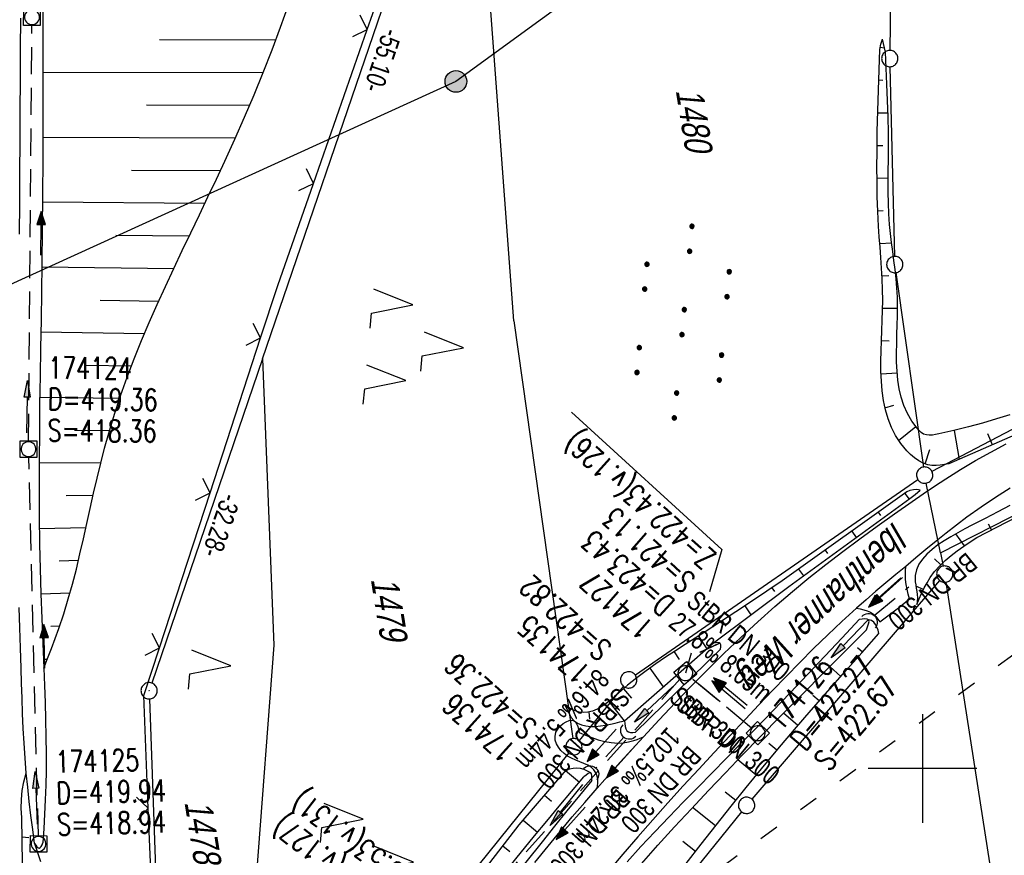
# Model space of a CAD drawing. Extents: x 508367 to 508796, y 450874 to 451832.
# Tile 29 of 37: x 508517 to 508608, y 451592 to 451669. Entities that reach past the tile are written whole.
import ezdxf

# ---------------------------------------------------------------- set-up
doc = ezdxf.new("R2010")
doc.units = 0
doc.header["$LTSCALE"] = 10
doc.header["$MEASUREMENT"] = 0
for name, pattern in [('ACAD_ISO03W100', [30, 12, -18]), ('AUSGEZOGEN', [0]), ('LT00', [0]), ('LT12', [0.4, 0.3, -0.1]), ('STRICHLINIE2', [0.375, 0.25, -0.125])]:
    doc.linetypes.add(name, pattern=pattern)
doc.layers.get('0').update_dxf_attribs({"linetype": 'LT00'})
for name, color, linetype in [('--EK_FBR', 250, 'LT00'), ('--EK_Halt-Pfeil', 4, 'LT00'), ('--EK_Haltung', 7, 'STRICHLINIE2'), ('--EK_Haltung-Text', 140, 'LT00'), ('--EK_Schacht-Text', 5, 'LT00'), ('--EL_DFK_AB_L', 21, 'LT00'), ('--EL_DFK_AB_P', 7, 'LT00'), ('--EL_Halt-Pfeil', 4, 'LT00'), ('--EL_Haltung', 182, 'STRICHLINIE2'), ('--EL_Haltung-Text', 182, 'LT00'), ('ABSTAND', 8, 'LT00'), ('DFK_AB_L', 21, 'LT00'), ('DFK_AB_P', 7, 'LT00'), ('DFK_BES-NAME', 255, 'LT00'), ('DFK_FLUR_NR', 250, 'LT00'), ('DFK_GZPKT', 250, 'LT00'), ('DFK_KATASTER', 250, 'LT00'), ('DFK_NUTZUNG', 250, 'LT00'), ('DL', 182, 'LT12'), ('DL_PFEIL', 201, 'LT00'), ('DL_TEXT', 182, 'LT00'), ('PFEIL', 140, 'AUSGEZOGEN'), ('STROM_FREILTG', 80, 'STROMFREILEITUNG'), ('STROM_TEXT', 80, 'Continuous'), ('V121_AFBR_BAB', 250, 'LT00'), ('V121_BOESCH', 250, 'LT00'), ('V121_BOSCHUNG', 250, 'LT00'), ('V121_EINFAHRT', 250, 'LT00'), ('V121_GRABEN', 250, 'LT00'), ('V121_KA_MULD', 182, 'LT00'), ('V121_RASTER', 250, 'LT00'), ('V121_UK_DURCH', 182, 'LT00'), ('V121_ZAUN', 40, 'LT00'), ('WASSERLTG', 130, 'ACAD_ISO03W100')]:
    doc.layers.add(name, color=color, linetype=linetype)
doc.styles.add('Haltungsbeschriftung', font='ARIAL.TTF', dxfattribs={"width": 0.75})
doc.styles.add('schachtbeschriftung', font='romans.shx', dxfattribs={"width": 0.75, "height": 2})
doc.styles.get("Standard").update_dxf_attribs({"font": 'ARIAL.TTF'})
doc.styles.add('Strom', font='txt-alt.shx')
doc.linetypes.add('STROMFREILEITUNG', pattern='A,12.7,-5.5,["xx",Strom,S=2.5,R=0,X=-2.6,Y=-0.85],-4.35', length=22.55)

# ---------------------------------------------------------------- blocks, each defined once
blk = doc.blocks.new('SYMB7010')
at = {"color": 0, "linetype": 'ByBlock'}
for points in [[(-0.031408, 0.499213), (-0.093728, 0.49134), (-0.15457, 0.475719), (-0.212975, 0.452595), (-0.268021, 0.422333), (-0.31884, 0.385411), (-0.36463, 0.342411), (-0.40467, 0.29401), (-0.438329, 0.240973), (-0.465074, 0.184136), (-0.484486, 0.124395), (-0.496256, 0.062692), (-0.5002, 0)], [(-0.5002, 0), (-0.496256, -0.062692), (-0.484486, -0.124395), (-0.465075, -0.184136), (-0.438329, -0.240973), (-0.404671, -0.29401), (-0.36463, -0.342411), (-0.31884, -0.385411), (-0.268021, -0.422333), (-0.212975, -0.452595), (-0.154571, -0.475719), (-0.093728, -0.49134), (-0.031408, -0.499213), (0.031408, -0.499213)], [(0.5002, 0), (0.496256, 0.062692), (0.484485, 0.124395), (0.465074, 0.184136), (0.438329, 0.240973), (0.40467, 0.29401), (0.36463, 0.342411), (0.31884, 0.385411), (0.268021, 0.422333), (0.212975, 0.452595), (0.15457, 0.475719), (0.093728, 0.49134), (0.031408, 0.499213), (-0.031408, 0.499213)], [(0.031408, -0.499213), (0.093728, -0.491341), (0.15457, -0.475719), (0.212975, -0.452595), (0.268021, -0.422333), (0.31884, -0.385411), (0.36463, -0.342411), (0.404671, -0.294011), (0.438329, -0.240974), (0.465075, -0.184136), (0.484486, -0.124395), (0.496256, -0.062692), (0.500201, 0)]]:
    blk.add_lwpolyline(points, dxfattribs=at)
blk = doc.blocks.new('SYMB7222')
at = {"color": 0, "linetype": 'ByBlock'}
blk.add_line((0, 0.185), (-0.11, -0.185), dxfattribs=at)
blk.add_lwpolyline([(0.25, -0.185), (0.11, -0.185), (0, 0.185)], dxfattribs=at)
blk = doc.blocks.new('SYMB7221')
at = {"color": 0, "linetype": 'ByBlock'}
for p, q in [((0, 0.435), (-0.11, 0.065)), ((0.11, 0.065), (0, 0.435)), ((0.25, 0.065), (0.11, 0.065)), ((-0.35, -0.065), (-0.46, -0.435)), ((0.35, -0.065), (0.24, -0.435))]:
    blk.add_line(p, q, dxfattribs=at)
for points in [[(-0.1, -0.435), (-0.24, -0.435), (-0.35, -0.065)], [(0.6, -0.435), (0.46, -0.435), (0.35, -0.065)]]:
    blk.add_lwpolyline(points, dxfattribs=at)
blk = doc.blocks.new('SYMB7110')
at = {"color": 0, "linetype": 'ByBlock'}
for p, q in [((-0.515, 0.392919), (-0.515, 0.367081)), ((-0.51, 0.362895), (-0.51, 0.397105)), ((-0.505, 0.399164), (-0.505, 0.360836)), ((-0.5, 0.360204), (-0.5, 0.399796)), ((-0.495, 0.399164), (-0.495, 0.360836)), ((-0.49, 0.362895), (-0.49, 0.397105)), ((-0.485, 0.392919), (-0.485, 0.367081)), ((-0.48, 0.379874), (-0.48, 0.380145)), ((-0.285, 0.392919), (-0.285, 0.367081)), ((-0.28, 0.362895), (-0.28, 0.397105)), ((-0.275, 0.399164), (-0.275, 0.360836)), ((-0.27, 0.360204), (-0.27, 0.399796)), ((-0.265, 0.399164), (-0.265, 0.360836)), ((-0.26, 0.362895), (-0.26, 0.397105)), ((-0.255, 0.392919), (-0.255, 0.367081)), ((-0.25, 0.379874), (-0.25, 0.380146)), ((0.255, 0.392919), (0.255, 0.367081)), ((0.26, 0.362895), (0.26, 0.397105)), ((0.265, 0.399164), (0.265, 0.360836)), ((0.27, 0.360204), (0.27, 0.399796)), ((0.275, 0.399164), (0.275, 0.360836)), ((0.28, 0.362895), (0.28, 0.397105)), ((0.285, 0.392919), (0.285, 0.367081)), ((0.29, 0.379874), (0.29, 0.380145)), ((0.485, 0.392919), (0.485, 0.367081)), ((0.49, 0.362895), (0.49, 0.397105)), ((0.495, 0.399164), (0.495, 0.360836)), ((0.5, 0.360204), (0.5, 0.399796)), ((0.505, 0.399164), (0.505, 0.360836)), ((0.51, 0.362895), (0.51, 0.397105)), ((0.515, 0.392919), (0.515, 0.367081)), ((0.52, 0.379874), (0.52, 0.380146)), ((-0.9, 0.012919), (-0.9, -0.012919)), ((-0.895, -0.017106), (-0.895, 0.017105)), ((-0.89, 0.019164), (-0.89, -0.019164)), ((-0.885, -0.019797), (-0.885, 0.019796)), ((-0.88, 0.019164), (-0.88, -0.019164)), ((-0.875, -0.017106), (-0.875, 0.017105)), ((-0.87, 0.012919), (-0.87, -0.012919)), ((-0.865, -0.000126), (-0.865, 0.000145)), ((-0.67, 0.012919), (-0.67, -0.012919)), ((-0.665, -0.017106), (-0.665, 0.017105)), ((-0.66, 0.019164), (-0.66, -0.019164)), ((-0.655, -0.019797), (-0.655, 0.019796)), ((-0.65, 0.019164), (-0.65, -0.019164)), ((-0.645, -0.017106), (-0.645, 0.017105)), ((-0.64, 0.012919), (-0.64, -0.012919)), ((-0.635, -0.000126), (-0.635, 0.000145)), ((-0.13, 0.012919), (-0.13, -0.012919)), ((-0.125, -0.017105), (-0.125, 0.017105)), ((-0.12, 0.019164), (-0.12, -0.019164)), ((-0.115, -0.019796), (-0.115, 0.019796)), ((-0.11, 0.019164), (-0.11, -0.019164)), ((-0.105, -0.017105), (-0.105, 0.017105)), ((-0.1, 0.012919), (-0.1, -0.012919)), ((-0.095, -0.000126), (-0.095, 0.000146)), ((0.1, 0.012919), (0.1, -0.012919)), ((0.105, -0.017105), (0.105, 0.017105)), ((0.11, 0.019164), (0.11, -0.019164)), ((0.115, -0.019796), (0.115, 0.019796)), ((0.12, 0.019164), (0.12, -0.019164)), ((0.125, -0.017105), (0.125, 0.017105)), ((0.13, 0.012919), (0.13, -0.012919)), ((0.135, -0.000126), (0.135, 0.000146)), ((0.64, 0.012919), (0.64, -0.012919)), ((0.645, -0.017105), (0.645, 0.017105)), ((0.65, 0.019164), (0.65, -0.019164)), ((0.655, -0.019796), (0.655, 0.019796)), ((0.66, 0.019164), (0.66, -0.019164)), ((0.665, -0.017105), (0.665, 0.017105)), ((0.67, 0.012919), (0.67, -0.012919)), ((0.675, -0.000126), (0.675, 0.000146)), ((0.87, 0.012919), (0.87, -0.012919)), ((0.875, -0.017105), (0.875, 0.017105)), ((0.88, 0.019164), (0.88, -0.019164)), ((0.885, -0.019796), (0.885, 0.019796)), ((0.89, 0.019164), (0.89, -0.019164)), ((0.895, -0.017105), (0.895, 0.017105)), ((0.9, 0.012919), (0.9, -0.012919)), ((0.905, -0.000126), (0.905, 0.000146)), ((-0.505, -0.360836), (-0.505, -0.399164)), ((-0.5, -0.399796), (-0.5, -0.360204)), ((-0.495, -0.360836), (-0.495, -0.399164)), ((-0.275, -0.360836), (-0.275, -0.399164)), ((-0.27, -0.399796), (-0.27, -0.360204)), ((-0.265, -0.360836), (-0.265, -0.399164)), ((0.265, -0.360836), (0.265, -0.399164)), ((0.27, -0.399796), (0.27, -0.360204)), ((0.275, -0.360836), (0.275, -0.399164)), ((0.495, -0.360836), (0.495, -0.399164)), ((0.5, -0.399796), (0.5, -0.360204)), ((0.505, -0.360836), (0.505, -0.399164)), ((-0.515, -0.367081), (-0.515, -0.392919)), ((-0.51, -0.397105), (-0.51, -0.362895)), ((-0.49, -0.397106), (-0.49, -0.362895)), ((-0.485, -0.367081), (-0.485, -0.392919)), ((-0.48, -0.380126), (-0.48, -0.379855)), ((-0.285, -0.367081), (-0.285, -0.392919)), ((-0.28, -0.397105), (-0.28, -0.362895)), ((-0.26, -0.397105), (-0.26, -0.362895)), ((-0.255, -0.367081), (-0.255, -0.392919)), ((-0.25, -0.380126), (-0.25, -0.379855)), ((0.255, -0.367081), (0.255, -0.392919)), ((0.26, -0.397105), (0.26, -0.362895)), ((0.28, -0.397105), (0.28, -0.362895)), ((0.285, -0.367081), (0.285, -0.392919)), ((0.29, -0.380126), (0.29, -0.379855)), ((0.485, -0.367081), (0.485, -0.392919)), ((0.49, -0.397105), (0.49, -0.362895)), ((0.51, -0.397105), (0.51, -0.362895)), ((0.515, -0.367081), (0.515, -0.392919)), ((0.52, -0.380126), (0.52, -0.379855))]:
    blk.add_line(p, q, dxfattribs=at)
for points in [[(-0.48, 0.38), (-0.481981, 0.388678), (-0.48753, 0.395637), (-0.49555, 0.399499), (-0.50445, 0.399499), (-0.51247, 0.395637), (-0.518019, 0.388678), (-0.52, 0.38), (-0.518019, 0.371322), (-0.51247, 0.364363), (-0.50445, 0.360501), (-0.49555, 0.360501), (-0.48753, 0.364363), (-0.481981, 0.371322), (-0.48, 0.38)], [(-0.25, 0.38), (-0.251981, 0.388678), (-0.25753, 0.395637), (-0.26555, 0.399499), (-0.27445, 0.399499), (-0.28247, 0.395637), (-0.288019, 0.388678), (-0.29, 0.38), (-0.288019, 0.371322), (-0.28247, 0.364363), (-0.27445, 0.360501), (-0.26555, 0.360501), (-0.25753, 0.364363), (-0.251981, 0.371322), (-0.25, 0.38)], [(0.29, 0.38), (0.288019, 0.388678), (0.28247, 0.395637), (0.27445, 0.399499), (0.26555, 0.399499), (0.25753, 0.395637), (0.251981, 0.388678), (0.25, 0.38), (0.251981, 0.371322), (0.25753, 0.364363), (0.26555, 0.360501), (0.27445, 0.360501), (0.28247, 0.364363), (0.288019, 0.371322), (0.29, 0.38)], [(0.52, 0.38), (0.518019, 0.388678), (0.51247, 0.395637), (0.50445, 0.399499), (0.495549, 0.399499), (0.48753, 0.395637), (0.481981, 0.388678), (0.48, 0.38), (0.481981, 0.371322), (0.48753, 0.364363), (0.495549, 0.360501), (0.50445, 0.360501), (0.51247, 0.364363), (0.518019, 0.371322), (0.52, 0.38)], [(-0.865, 0), (-0.866981, 0.008678), (-0.87253, 0.015637), (-0.88055, 0.019498), (-0.88945, 0.019498), (-0.89747, 0.015637), (-0.903019, 0.008678), (-0.905, 0)], [(-0.905, 0), (-0.903019, -0.008678), (-0.89747, -0.015637), (-0.88945, -0.019499), (-0.88055, -0.019499), (-0.87253, -0.015637), (-0.866981, -0.008678), (-0.865, 0)], [(-0.635, 0), (-0.636981, 0.008678), (-0.64253, 0.015637), (-0.65055, 0.019498), (-0.65945, 0.019498), (-0.66747, 0.015637), (-0.673019, 0.008678), (-0.675, 0)], [(-0.675, 0), (-0.673019, -0.008678), (-0.66747, -0.015637), (-0.65945, -0.019499), (-0.65055, -0.019499), (-0.64253, -0.015637), (-0.636981, -0.008678), (-0.635, 0)], [(-0.095, 0), (-0.096981, 0.008678), (-0.10253, 0.015637), (-0.11055, 0.019499), (-0.11945, 0.019499), (-0.12747, 0.015637), (-0.133019, 0.008678), (-0.135, 0)], [(-0.135, 0), (-0.133019, -0.008678), (-0.12747, -0.015637), (-0.11945, -0.019499), (-0.11055, -0.019499), (-0.10253, -0.015637), (-0.096981, -0.008678), (-0.095, 0)], [(0.135, 0), (0.133019, 0.008678), (0.12747, 0.015637), (0.11945, 0.019499), (0.11055, 0.019499), (0.10253, 0.015637), (0.096981, 0.008678), (0.095, 0)], [(0.095, 0), (0.096981, -0.008678), (0.10253, -0.015637), (0.11055, -0.019499), (0.11945, -0.019499), (0.12747, -0.015637), (0.133019, -0.008678), (0.135, 0)], [(0.675, 0), (0.673019, 0.008678), (0.66747, 0.015637), (0.65945, 0.019499), (0.65055, 0.019499), (0.64253, 0.015637), (0.636981, 0.008678), (0.635, 0)], [(0.635, 0), (0.636981, -0.008678), (0.64253, -0.015637), (0.65055, -0.019499), (0.65945, -0.019499), (0.66747, -0.015637), (0.673019, -0.008678), (0.675, 0)], [(0.905, 0), (0.903019, 0.008678), (0.89747, 0.015637), (0.88945, 0.019499), (0.88055, 0.019499), (0.87253, 0.015637), (0.866981, 0.008678), (0.865, 0)], [(0.865, 0), (0.866981, -0.008678), (0.87253, -0.015637), (0.88055, -0.019499), (0.88945, -0.019499), (0.89747, -0.015637), (0.903019, -0.008678), (0.905, 0)], [(-0.48, -0.38), (-0.481981, -0.371322), (-0.48753, -0.364363), (-0.49555, -0.360501), (-0.50445, -0.360501), (-0.51247, -0.364363), (-0.518019, -0.371322), (-0.52, -0.38), (-0.518019, -0.388678), (-0.51247, -0.395637), (-0.50445, -0.399499), (-0.49555, -0.399499), (-0.48753, -0.395637), (-0.481981, -0.388678), (-0.48, -0.38)], [(-0.25, -0.38), (-0.251981, -0.371322), (-0.25753, -0.364363), (-0.26555, -0.360501), (-0.27445, -0.360501), (-0.28247, -0.364363), (-0.288019, -0.371322), (-0.29, -0.38), (-0.288019, -0.388678), (-0.28247, -0.395637), (-0.27445, -0.399499), (-0.26555, -0.399499), (-0.25753, -0.395637), (-0.251981, -0.388678), (-0.25, -0.38)], [(0.29, -0.38), (0.288019, -0.371322), (0.28247, -0.364363), (0.27445, -0.360501), (0.26555, -0.360501), (0.25753, -0.364363), (0.251981, -0.371322), (0.25, -0.38), (0.251981, -0.388678), (0.25753, -0.395637), (0.26555, -0.399499), (0.27445, -0.399499), (0.28247, -0.395637), (0.288019, -0.388678), (0.29, -0.38)], [(0.52, -0.38), (0.518019, -0.371322), (0.51247, -0.364363), (0.50445, -0.360501), (0.495549, -0.360501), (0.48753, -0.364363), (0.481981, -0.371322), (0.48, -0.38), (0.481981, -0.388678), (0.48753, -0.395637), (0.495549, -0.399499), (0.50445, -0.399499), (0.51247, -0.395637), (0.518019, -0.388678), (0.52, -0.38)]]:
    blk.add_lwpolyline(points, dxfattribs=at)
blk = doc.blocks.new('SYMB0003')
at = {"color": 0, "linetype": 'ByBlock'}
for p, q in [((-0.015712, 0), (0.010166, 0.012015)), ((0, -0.021257), (-0.015712, 0)), ((0.010166, 0.012015), (0, -0.021257))]:
    blk.add_line(p, q, dxfattribs=at)
for points in [[(-0.031395, 0.499013), (-0.093691, 0.491144), (-0.154509, 0.475528), (-0.21289, 0.452414), (-0.267913, 0.422164), (-0.318712, 0.385257), (-0.364484, 0.342274), (-0.404509, 0.293893), (-0.438154, 0.240877), (-0.464888, 0.184062), (-0.484292, 0.124345), (-0.496058, 0.062667), (-0.5, 0)], [(-0.5, 0), (-0.496058, -0.062667), (-0.484292, -0.124345), (-0.464888, -0.184062), (-0.438154, -0.240877), (-0.404509, -0.293893), (-0.364485, -0.342274), (-0.318712, -0.385257), (-0.267914, -0.422164), (-0.21289, -0.452414), (-0.154509, -0.475529), (-0.093691, -0.491144), (-0.031395, -0.499014), (0.031395, -0.499014)], [(0.5, 0), (0.496057, 0.062667), (0.484292, 0.124345), (0.464888, 0.184062), (0.438153, 0.240877), (0.404509, 0.293893), (0.364484, 0.342274), (0.318712, 0.385257), (0.267913, 0.422164), (0.21289, 0.452414), (0.154509, 0.475528), (0.093691, 0.491144), (0.031395, 0.499013), (-0.031395, 0.499013)], [(0.031395, -0.499014), (0.093691, -0.491144), (0.154509, -0.475529), (0.21289, -0.452414), (0.267914, -0.422164), (0.318712, -0.385257), (0.364485, -0.342274), (0.404509, -0.293893), (0.438154, -0.240877), (0.464889, -0.184062), (0.484292, -0.124345), (0.496058, -0.062667), (0.5, 0)]]:
    blk.add_lwpolyline(points, dxfattribs=at)
blk = doc.blocks.new('SYMB0024')
at = {"color": 0, "linetype": 'ByBlock'}
for p, q in [((-0.5, 0.5), (0, 0)), ((0, 0), (0.5, 0.5))]:
    blk.add_line(p, q, dxfattribs=at)
blk = doc.blocks.new('Pfreil3')
at = {"layer": 'PFEIL'}
blk.add_hatch(color=256, dxfattribs=at).paths.add_polyline_path([(-1.549, 0.273), (-1.549, -0.273), (0, 0)])
for p, q in [((-1.549, 0), (-4.831, 0)), ((-1.549, -0.273), (-1.549, 0.273)), ((-1.549, 0.273), (0, 0)), ((0, 0), (-1.549, -0.273))]:
    blk.add_line(p, q, dxfattribs=at)
blk = doc.blocks.new('SYMB1210')
at = {"color": 0, "linetype": 'ByBlock'}
blk.add_line((0.018815, -0.179014), (0.055623, -0.17119), dxfattribs=at)
for points in [[(-0.2, -0.2), (-0.2, 0.2), (0.2, 0.2), (0.2, -0.2), (-0.2, -0.2)], [(0.018815, 0.179014), (-0.018815, 0.179014), (-0.055623, 0.17119), (-0.09, 0.155885), (-0.120444, 0.133766), (-0.145623, 0.105801), (-0.164438, 0.073213), (-0.176067, 0.037424), (-0.18, 0)], [(-0.18, 0), (-0.176067, -0.037424), (-0.164438, -0.073213), (-0.145623, -0.105801), (-0.120444, -0.133766), (-0.09, -0.155885), (-0.055623, -0.17119), (-0.018815, -0.179014), (0.018815, -0.179014)], [(0.18, 0), (0.176067, 0.037424), (0.164438, 0.073213), (0.145623, 0.105801), (0.120444, 0.133766), (0.09, 0.155885), (0.055623, 0.17119), (0.018815, 0.179014)], [(0.055623, -0.17119), (0.09, -0.155885), (0.120444, -0.133766), (0.145623, -0.105801), (0.164438, -0.073213), (0.176067, -0.037424), (0.18, 0)]]:
    blk.add_lwpolyline(points, dxfattribs=at)
blk = doc.blocks.new('SYMB1107')
at = {"color": 0, "linetype": 'ByBlock'}
for points in [[(-0.2, 0), (-0.196157, 0.039018), (-0.184776, 0.076537), (-0.166294, 0.111114), (-0.141421, 0.141421), (-0.111114, 0.166294), (-0.076537, 0.184776), (-0.039018, 0.196157), (0, 0.2)], [(0, 0.2), (0.039018, 0.196157), (0.076537, 0.184776), (0.111114, 0.166294), (0.141421, 0.141421), (0.166294, 0.111114), (0.184776, 0.076537), (0.196157, 0.039018), (0.2, 0)]]:
    blk.add_lwpolyline(points, dxfattribs=at)
blk = doc.blocks.new('SYMB0070')
at = {"color": 0, "linetype": 'ByBlock'}
for p, q in [((-0.5, 0), (0.2, 0)), ((0.5, 0), (0.2, 0.1)), ((0.2, 0.1), (0.2, 0)), ((0.468, 0), (0.21, 0.086)), ((0.21, 0.086), (0.21, -0.086)), ((0.21, -0.086), (0.468, 0)), ((0.22, -0.072), (0.437, 0)), ((0.23, -0.058), (0.405, 0)), ((0.24, -0.045), (0.374, 0)), ((0.342, 0), (0.25, 0.031)), ((0.25, 0.031), (0.25, -0.031)), ((0.25, -0.031), (0.342, 0)), ((0.26, -0.017), (0.31, 0)), ((0.27, -0.003), (0.279, 0))]:
    blk.add_line(p, q, dxfattribs=at)
for points in [[(0.2, 0), (0.2, -0.1), (0.5, 0)], [(0.437, 0), (0.22, 0.072), (0.22, -0.072)], [(0.405, 0), (0.23, 0.058), (0.23, -0.058)], [(0.374, 0), (0.24, 0.045), (0.24, -0.045)], [(0.31, 0), (0.26, 0.017), (0.26, -0.017)], [(0.279, 0), (0.27, 0.003), (0.27, -0.003)]]:
    blk.add_lwpolyline(points, dxfattribs=at)

msp = doc.modelspace()

# ---------------------------------------------------------------- hatches: boundary and pattern name
at = {"layer": 'STROM_TEXT'}
h = msp.add_hatch(color=256, dxfattribs=at)
edge = h.paths.add_edge_path()
edge.add_arc((508557.091, 451663.197), 1, 0, 360)

# ---------------------------------------------------------------- linework, layer by layer
at = {"layer": '--EK_FBR'}
for points in [[(508564.34, 451591.33), (508565.562, 451592.851), (508566.672, 451594.198), (508567.797, 451595.534), (508568.935, 451596.859), (508570.083, 451598.176), (508572.2, 451600.558), (508574.346, 451602.916), (508575.793, 451604.477), (508577.255, 451606.025), (508578.734, 451607.557), (508580.23, 451609.072), (508581.747, 451610.566), (508583.285, 451612.036), (508584.847, 451613.48), (508586.434, 451614.895), (508588.048, 451616.278), (508589.566, 451617.527), (508591.106, 451618.749), (508592.666, 451619.947), (508594.243, 451621.123), (508595.834, 451622.281), (508597.437, 451623.422), (508599.05, 451624.549), (508600.08, 451625.259), (508601.117, 451625.96), (508602.163, 451626.645), (508603.519, 451627.493), (508604.893, 451628.31), (508606.285, 451629.099), (508607.69, 451629.865)], [(508608.085, 451625.788), (508606.735, 451624.927), (508605.406, 451624.034), (508604.102, 451623.106), (508603.14, 451622.385), (508602.191, 451621.646), (508601.251, 451620.893), (508600.319, 451620.13), (508599.392, 451619.36), (508598.467, 451618.588), (508597.553, 451617.826), (508596.64, 451617.062), (508595.731, 451616.293), (508594.829, 451615.518), (508593.935, 451614.734), (508592.601, 451613.521), (508591.289, 451612.284), (508589.997, 451611.025), (508588.721, 451609.748), (508587.459, 451608.457), (508586.208, 451607.154), (508584.963, 451605.844), (508583.723, 451604.529), (508582.285, 451603), (508580.85, 451601.469), (508579.421, 451599.932), (508578.001, 451598.389), (508576.592, 451596.837), (508575.195, 451595.274), (508573.814, 451593.699), (508572.451, 451592.11), (508571.108, 451590.504)]]:
    msp.add_lwpolyline(points, dxfattribs=at)
at = {"layer": '--EK_Haltung'}
for p, q in [((508517.779, 451630.114), (508518.088, 451668.359)), ((508518.68, 451593.797), (508517.792, 451628.615)), ((508577.696, 451608.199), (508558.586, 451586.731)), ((508584.273, 451603.714), (508578.772, 451608.28)), ((508572.552, 451602.916), (508569.925, 451599.984))]:
    msp.add_line(p, q, dxfattribs=at)
at = {"layer": '--EK_Haltung', "color": 81}
msp.add_line((508595.57, 451614.057), (508598.744, 451616.712), dxfattribs=at)
at = {"layer": '--EK_Schacht-Text', "flags": 128}
for points in [[(508567.707, 451632.76), (508581.558, 451620.144), (508580.405, 451616.242)], [(508578.741, 451610.609), (508578.195, 451608.758)]]:
    msp.add_lwpolyline(points, dxfattribs=at)
at = {"layer": '--EL_DFK_AB_L'}
for p, q in [((508539.31, 451637.689), (508556.898, 451689.12)), ((508539.31, 451637.689), (508529.113, 451607.85)), ((508528.897, 451606.389), (508530.294, 451566.988))]:
    msp.add_line(p, q, dxfattribs=at)
at = {"layer": '--EL_Haltung'}
for p, q in [((508517.779, 451630.114), (508518.088, 451668.359)), ((508518.68, 451593.797), (508517.792, 451628.615)), ((508595.57, 451614.057), (508598.744, 451616.712)), ((508577.696, 451608.199), (508558.586, 451586.731)), ((508584.273, 451603.714), (508578.772, 451608.28)), ((508572.552, 451602.916), (508569.925, 451599.984))]:
    msp.add_line(p, q, dxfattribs=at)
at = {"layer": 'DFK_AB_L'}
for p, q in [((508539.31, 451637.689), (508556.898, 451689.12)), ((508539.31, 451637.689), (508529.113, 451607.85)), ((508528.897, 451606.389), (508530.294, 451566.988))]:
    msp.add_line(p, q, dxfattribs=at)
at = {"layer": 'DFK_KATASTER'}
for p, q in [((508562.43, 451641.17), (508556.67, 451718.389)), ((508597.324, 451701), (508597.007, 451666.05)), ((508597.019, 451664.55), (508597.442, 451647.1)), ((508641.796, 451648.771), (508600.875, 451627.328)), ((508597.566, 451645.606), (508600.105, 451627.722)), ((508562.43, 451641.17), (508567.836, 451602.742)), ((508539.31, 451637.689), (508540.34, 451611.349)), ((508601.66, 451619.829), (508630.1, 451634.379)), ((508599.594, 451626.552), (508573.597, 451608.565)), ((508601.66, 451619.829), (508600.359, 451626.244)), ((508601.66, 451619.829), (508601.911, 451618.605)), ((508601.572, 451617.3), (508584.318, 451597.169)), ((508613.66, 451543.319), (508602.176, 451617.128)), ((508540.34, 451611.349), (508537.667, 451576.047)), ((508572.505, 451607.56), (508568.416, 451602.58)), ((508567.469, 451601.416), (508543.892, 451572.203)), ((508583.358, 451596.017), (508570.933, 451580.682))]:
    msp.add_line(p, q, dxfattribs=at)
at = {"layer": 'DL'}
msp.add_line((508584.273, 451603.714), (508578.772, 451608.28), dxfattribs=at)
at = {"layer": 'STROM_FREILTG', "ltscale": 0.05, "flags": 128}
msp.add_lwpolyline([(508664.623, 451741.589), (508644.113, 451726.477), (508557.091, 451663.197), (508439.216, 451609.459), (508396.747, 451598.99)], dxfattribs=at)
at = {"layer": 'STROM_TEXT'}
msp.add_circle((508557.091, 451663.197), 1, dxfattribs=at)
at = {"layer": 'V121_AFBR_BAB'}
for points in [[(508564.34, 451591.33), (508565.562, 451592.851), (508566.672, 451594.198), (508567.797, 451595.534), (508568.935, 451596.859), (508570.083, 451598.176), (508572.2, 451600.558), (508574.346, 451602.916), (508575.793, 451604.477), (508577.255, 451606.025), (508578.734, 451607.557), (508580.23, 451609.072), (508581.747, 451610.566), (508583.285, 451612.036), (508584.847, 451613.48), (508586.434, 451614.895), (508588.048, 451616.278), (508589.566, 451617.527), (508591.106, 451618.749), (508592.666, 451619.947), (508594.243, 451621.123), (508595.834, 451622.281), (508597.437, 451623.422), (508599.05, 451624.549), (508600.08, 451625.259), (508601.117, 451625.96), (508602.163, 451626.645), (508603.519, 451627.493), (508604.893, 451628.31), (508606.285, 451629.099), (508607.69, 451629.865)], [(508608.085, 451625.788), (508606.735, 451624.927), (508605.406, 451624.034), (508604.102, 451623.106), (508603.14, 451622.385), (508602.191, 451621.646), (508601.251, 451620.893), (508600.319, 451620.13), (508599.392, 451619.36), (508598.467, 451618.588), (508597.553, 451617.826), (508596.64, 451617.062), (508595.731, 451616.293), (508594.829, 451615.518), (508593.935, 451614.734), (508592.601, 451613.521), (508591.289, 451612.284), (508589.997, 451611.025), (508588.721, 451609.748), (508587.459, 451608.457), (508586.208, 451607.154), (508584.963, 451605.844), (508583.723, 451604.529), (508582.285, 451603), (508580.85, 451601.469), (508579.421, 451599.932), (508578.001, 451598.389), (508576.592, 451596.837), (508575.195, 451595.274), (508573.814, 451593.699), (508572.451, 451592.11), (508571.108, 451590.504)]]:
    msp.add_lwpolyline(points, dxfattribs=at)
at = {"layer": 'V121_BOESCH'}
for points in [[(508519.17, 451609.214), (508519.533, 451610.124), (508519.891, 451611.036), (508520.238, 451611.952), (508520.571, 451612.872), (508521.022, 451614.223), (508521.435, 451615.586), (508521.817, 451616.96), (508522.173, 451618.341), (508522.509, 451619.729), (508522.83, 451621.122), (508523.142, 451622.517), (508523.452, 451623.913), (508523.764, 451625.308), (508524.083, 451626.7), (508524.417, 451628.088), (508524.77, 451629.469), (508525.149, 451630.842), (508525.672, 451632.573), (508526.241, 451634.289), (508526.851, 451635.991), (508527.498, 451637.681), (508528.178, 451639.36), (508528.886, 451641.03), (508529.618, 451642.691), (508530.37, 451644.346), (508531.137, 451645.996), (508531.915, 451647.641), (508532.701, 451649.285), (508533.488, 451650.927), (508534.275, 451652.57), (508535.055, 451654.214), (508535.825, 451655.862), (508536.75, 451657.89), (508537.652, 451659.926), (508538.526, 451661.973), (508539.371, 451664.031), (508540.184, 451666.102), (508540.963, 451668.187), (508541.749, 451670.414)], [(508614.859, 451633.442), (508602.434, 451628.006), (508602.037, 451627.944), (508601.643, 451627.894), (508601.254, 451627.868), (508600.872, 451627.878), (508600.499, 451627.935), (508600.07, 451628.077), (508599.66, 451628.29), (508599.272, 451628.559), (508598.907, 451628.87), (508598.569, 451629.208), (508598.003, 451629.889), (508597.531, 451630.612), (508597.146, 451631.374), (508596.838, 451632.171), (508596.6, 451632.998), (508596.424, 451633.854), (508596.303, 451634.732), (508596.228, 451635.63), (508596.191, 451636.544), (508596.185, 451637.47), (508596.202, 451638.403), (508596.234, 451639.341), (508596.272, 451640.279), (508596.31, 451641.213), (508596.338, 451642.14), (508596.35, 451643.056), (508596.336, 451644.059), (508596.299, 451645.047), (508596.243, 451646.023), (508596.175, 451646.99), (508596.103, 451647.953), (508596.031, 451648.914), (508595.966, 451649.876), (508595.897, 451651.234), (508595.851, 451652.599), (508595.826, 451653.969), (508595.818, 451655.343), (508595.825, 451656.716), (508595.852, 451658.607), (508595.897, 451660.496), (508595.954, 451662.381), (508596.02, 451664.265), (508596.09, 451666.148), (508596.175, 451666.628), (508596.339, 451667.086)], [(508608.055, 451632.54), (508606.806, 451632.144), (508605.532, 451631.769), (508604.226, 451631.415), (508602.885, 451631.082), (508601.503, 451630.773), (508601.207, 451630.713), (508600.915, 451630.668), (508600.631, 451630.652), (508600.362, 451630.678), (508600.112, 451630.761), (508599.897, 451630.899), (508599.7, 451631.08), (508599.518, 451631.285), (508599.024, 451631.95), (508598.622, 451632.649), (508598.302, 451633.38), (508598.056, 451634.137), (508597.875, 451634.919), (508597.75, 451635.721), (508597.672, 451636.542), (508597.632, 451637.376), (508597.623, 451638.222), (508597.634, 451639.075), (508597.657, 451639.932), (508597.684, 451640.79), (508597.706, 451641.647), (508597.713, 451642.497), (508597.697, 451643.339), (508597.65, 451644.2), (508597.576, 451645.05), (508597.482, 451645.892), (508597.376, 451646.727), (508597.266, 451647.558), (508597.158, 451648.386), (508597.06, 451649.214), (508596.979, 451650.045), (508596.913, 451651.025), (508596.875, 451652.009), (508596.858, 451652.998), (508596.856, 451653.989), (508596.863, 451654.982), (508596.872, 451655.976), (508596.877, 451656.97), (508596.867, 451658.464), (508596.838, 451659.955), (508596.793, 451661.444), (508596.736, 451662.932), (508596.672, 451664.418), (508596.603, 451665.904), (508596.339, 451667.086)], [(508599.797, 451625.595), (508599.485, 451625.649), (508599.168, 451625.639), (508598.859, 451625.567), (508598.571, 451625.435), (508587.094, 451617.26), (508585.682, 451616.306), (508584.268, 451615.356), (508582.853, 451614.412), (508581.433, 451613.477), (508580.009, 451612.555), (508579.099, 451611.975), (508578.19, 451611.396), (508577.283, 451610.812), (508576.381, 451610.22), (508575.487, 451609.613), (508574.604, 451608.986), (508573.733, 451608.334), (508572.878, 451607.651), (508572.04, 451606.933), (508571.67, 451606.6), (508571.298, 451606.273), (508570.916, 451605.963), (508570.518, 451605.684), (508570.096, 451605.449), (508569.646, 451605.272), (508569.239, 451605.176), (508568.823, 451605.143), (508568.415, 451605.182), (508568.081, 451605.279), (508567.761, 451605.423), (508567.45, 451605.597), (508567.144, 451605.787)], [(508580.778, 451611.537), (508587.705, 451616.719), (508598.844, 451624.815), (508599.338, 451625.184), (508599.797, 451625.595)], [(508608.051, 451624.199), (508606.93, 451623.61), (508605.766, 451623), (508604.554, 451622.365), (508603.908, 451622.026), (508603.261, 451621.677), (508602.623, 451621.316), (508602.007, 451620.942), (508601.426, 451620.551), (508600.891, 451620.141), (508600.415, 451619.711), (508600.009, 451619.258), (508599.686, 451618.779), (508599.459, 451618.273), (508599.339, 451617.737), (508599.338, 451617.17), (508599.381, 451616.88), (508599.44, 451616.584), (508599.495, 451616.285), (508599.531, 451615.984), (508599.535, 451615.679), (508599.514, 451615.374), (508599.48, 451615.07)], [(508599.48, 451615.07), (508599.699, 451615.587), (508599.925, 451616.098), (508600.165, 451616.599), (508600.425, 451617.084), (508600.712, 451617.548), (508601.127, 451618.106), (508601.591, 451618.626), (508602.097, 451619.114), (508602.639, 451619.575), (508603.208, 451620.014), (508603.798, 451620.436), (508604.402, 451620.848), (508605.013, 451621.254), (508606.851, 451622.189), (508608.687, 451623.127)], [(508596.001, 451612.398), (508595.917, 451612.702), (508595.82, 451612.989), (508595.698, 451613.244), (508595.538, 451613.45), (508595.326, 451613.59), (508595.187, 451613.635), (508595.037, 451613.668)], [(508578.284, 451591.253), (508579.645, 451593.016), (508581.015, 451594.77), (508582.395, 451596.515), (508583.789, 451598.249), (508585.198, 451599.971), (508586.704, 451601.775), (508588.228, 451603.565), (508589.765, 451605.345), (508591.314, 451607.116), (508592.872, 451608.88), (508594.435, 451610.64), (508596.001, 451612.398)], [(508567.144, 451605.787), (508567.311, 451605.389), (508567.493, 451605.009), (508567.704, 451604.666), (508567.958, 451604.378), (508568.275, 451604.153), (508568.642, 451603.999), (508569.048, 451603.905), (508569.483, 451603.864), (508569.936, 451603.868), (508570.397, 451603.907), (508570.854, 451603.973), (508571.297, 451604.059), (508571.745, 451604.161), (508572.175, 451604.272), (508572.595, 451604.386)], [(508567.207, 451599.83), (508562.886, 451594.794), (508551.34, 451579.879), (508542.397, 451568.276)], [(508569.514, 451599.592), (508569.194, 451599.747), (508568.873, 451599.883), (508568.55, 451599.982), (508568.222, 451600.026), (508567.887, 451600.003), (508567.548, 451599.929), (508567.207, 451599.83)], [(508517.224, 451591.245), (508517.189, 451593.367), (508517.158, 451595.489), (508517.104, 451596.31), (508517.118, 451597.132), (508517.202, 451597.95), (508517.353, 451598.758), (508517.571, 451599.551)], [(508518.333, 451593.092), (508518.608, 451592.27), (508518.877, 451591.447)]]:
    msp.add_lwpolyline(points, dxfattribs=at)
at = {"layer": 'V121_BOSCHUNG'}
for p, q in [((508529.818, 451667.042), (508540.534, 451667.027)), ((508596.118, 451666.361), (508596.52, 451666.293)), ((508519.101, 451664.057), (508539.37, 451664.028)), ((508595.987, 451663.336), (508596.354, 451663.308)), ((508528.613, 451661.044), (508538.127, 451661.03)), ((508595.892, 451660.317), (508596.829, 451660.297)), ((508519.093, 451658.071), (508536.808, 451658.018)), ((508595.832, 451657.311), (508596.354, 451657.306)), ((508527.256, 451655.049), (508535.43, 451655.012)), ((508595.823, 451654.298), (508596.858, 451654.316)), ((508519.064, 451652.111), (508534, 451651.995)), ((508595.895, 451651.288), (508596.397, 451651.31)), ((508525.801, 451649.061), (508532.563, 451648.997)), ((508596.077, 451648.287), (508597.163, 451648.348)), ((508519.003, 451646.151), (508531.133, 451645.988)), ((508596.285, 451645.311), (508596.914, 451645.331)), ((508524.357, 451643.081), (508529.756, 451642.998)), ((508596.342, 451642.346), (508597.713, 451642.338)), ((508518.908, 451640.177), (508528.45, 451640.009)), ((508596.234, 451639.352), (508596.937, 451639.343)), ((508523.05, 451637.104), (508527.244, 451637.03)), ((508596.198, 451636.295), (508597.682, 451636.402)), ((508518.809, 451634.166), (508526.163, 451634.06)), ((508596.557, 451633.184), (508597.381, 451633.418)), ((508597.813, 451630.16), (508599.39, 451631.444)), ((508521.995, 451631.117), (508525.218, 451631.081)), ((508603.405, 451628.431), (508602.953, 451631.099)), ((508606.46, 451629.768), (508606.02, 451630.775)), ((508600.259, 451628.005), (508600.679, 451629.35)), ((508518.75, 451628.133), (508524.422, 451628.108)), ((508521.236, 451625.119), (508523.723, 451625.128)), ((508598.383, 451625.301), (508598.769, 451624.76)), ((508595.94, 451623.561), (508596.141, 451623.279)), ((508606.371, 451621.945), (508606.07, 451622.473)), ((508518.773, 451622.081), (508523.06, 451622.148)), ((508593.496, 451621.82), (508593.915, 451621.233)), ((508603.864, 451620.482), (508603.084, 451621.579)), ((508591.053, 451620.08), (508591.271, 451619.774)), ((508520.599, 451619.104), (508522.37, 451619.147)), ((508601.691, 451618.728), (508601.099, 451619.263)), ((508588.612, 451618.341), (508589.059, 451617.703)), ((508518.912, 451616.048), (508521.592, 451616.139)), ((508586.154, 451616.625), (508586.397, 451616.274)), ((508600.087, 451616.442), (508599.402, 451616.775)), ((508583.669, 451614.955), (508584.231, 451614.12)), ((508581.584, 451613.574), (508581.908, 451613.079)), ((508519.834, 451613.072), (508520.651, 451613.104)), ((508579.402, 451612.167), (508580.181, 451611.012)), ((508577.154, 451610.728), (508577.636, 451610.002)), ((508594.483, 451610.694), (508594.04, 451611.092)), ((508519.136, 451610.038), (508519.505, 451610.054)), ((508574.916, 451609.211), (508576.167, 451607.507)), ((508592.494, 451608.454), (508591.471, 451609.361)), ((508572.491, 451607.326), (508573.233, 451606.459)), ((508571.146, 451606.146), (508572.58, 451604.382)), ((508590.516, 451606.206), (508589.933, 451606.717)), ((508567.357, 451605.654), (508567.263, 451605.501)), ((508569.305, 451605.188), (508569.366, 451604.528)), ((508588.556, 451603.948), (508587.227, 451605.084)), ((508586.615, 451601.669), (508585.865, 451602.303)), ((508584.704, 451599.372), (508583.009, 451600.771)), ((508567.185, 451599.804), (508568.444, 451598.723)), ((508565.231, 451597.527), (508565.872, 451596.977)), ((508582.824, 451597.052), (508581.871, 451597.822)), ((508580.97, 451594.713), (508578.843, 451596.393)), ((508563.267, 451595.239), (508564.604, 451594.133)), ((508517.184, 451593.707), (508517.8, 451593.636)), ((508561.4, 451592.875), (508562.057, 451592.351)), ((508579.135, 451592.357), (508577.964, 451593.263))]:
    msp.add_line(p, q, dxfattribs=at)
at = {"layer": 'V121_EINFAHRT'}
for points in [[(508598.823, 451615.592), (508598.705, 451616.033), (508598.597, 451616.475), (508598.511, 451616.919), (508598.456, 451617.366), (508598.441, 451617.771), (508598.448, 451618.179), (508598.467, 451618.588)], [(508596.075, 451613.478), (508597.788, 451614.784), (508598.823, 451615.592)], [(508593.935, 451614.734), (508594.277, 451614.669), (508594.611, 451614.593), (508594.93, 451614.495), (508595.225, 451614.364), (508595.489, 451614.188), (508595.703, 451613.978), (508595.894, 451613.736), (508596.075, 451613.478)], [(508570.083, 451598.176), (508570.115, 451598.406), (508570.137, 451598.64), (508570.13, 451598.971), (508570.076, 451599.296), (508569.97, 451599.591), (508569.777, 451599.878), (508569.52, 451600.108), (508569.212, 451600.296), (508568.866, 451600.457), (508568.494, 451600.607), (508568.111, 451600.76), (508567.729, 451600.932), (508567.361, 451601.138), (508567.04, 451601.372), (508566.754, 451601.642), (508566.516, 451601.941), (508566.338, 451602.26), (508566.23, 451602.593), (508566.205, 451602.932), (508566.295, 451603.325), (508566.516, 451603.703), (508566.725, 451603.928), (508566.97, 451604.128), (508567.234, 451604.288), (508567.499, 451604.392), (508567.746, 451604.427), (508567.958, 451604.378), (508568.105, 451604.256), (508568.218, 451604.073), (508568.307, 451603.843), (508568.378, 451603.582), (508568.441, 451603.305)], [(508568.441, 451603.305), (508569.02, 451603.064), (508569.6, 451602.836), (508570.184, 451602.636), (508570.773, 451602.476), (508571.367, 451602.37), (508571.969, 451602.331), (508572.469, 451602.358), (508572.966, 451602.438), (508573.453, 451602.566), (508573.755, 451602.672), (508574.052, 451602.791), (508574.346, 451602.916)]]:
    msp.add_lwpolyline(points, dxfattribs=at)
at = {"layer": 'V121_GRABEN'}
for p, q in [((508572.595, 451604.386), (508580.778, 451611.537)), ((508573.617, 451603.33), (508581.414, 451610.961))]:
    msp.add_line(p, q, dxfattribs=at)
for points in [[(508519.103, 451671.937), (508519.102, 451668.743), (508519.101, 451665.551), (508519.1, 451662.359), (508519.095, 451659.168), (508519.086, 451655.977), (508519.069, 451652.787), (508519.043, 451649.597), (508519.007, 451646.406), (508518.969, 451643.829), (508518.926, 451641.251), (508518.881, 451638.674), (508518.838, 451636.096), (508518.8, 451633.519), (508518.77, 451630.941), (508518.751, 451628.364), (508518.746, 451625.786), (508518.76, 451623.209), (508518.795, 451620.633), (508518.845, 451618.349), (508518.912, 451616.065), (508518.99, 451613.782), (508519.077, 451611.498), (508519.17, 451609.214), (508519.235, 451607.639), (508519.295, 451606.064), (508519.345, 451604.489), (508519.38, 451602.914), (508519.395, 451601.339), (508519.385, 451599.764), (508519.354, 451598.441), (508519.305, 451597.119), (508519.243, 451595.796), (508519.173, 451594.474), (508519.098, 451593.152)], [(508516.96, 451649.146), (508516.978, 451651.985), (508516.99, 451654.823), (508517, 451657.661), (508517.012, 451660.499), (508517.027, 451663.338), (508517.05, 451666.177), (508517.083, 451669.017)], [(508518.333, 451593.092), (508518.163, 451594.382), (508517.998, 451595.673), (508517.841, 451596.964), (508517.697, 451598.257), (508517.571, 451599.551), (508517.46, 451600.927), (508517.369, 451602.305), (508517.296, 451603.684), (508517.235, 451605.064), (508517.184, 451606.445), (508517.138, 451607.826), (508517.094, 451609.207), (508517.032, 451611.076), (508516.968, 451612.944), (508516.906, 451614.813)], [(508594.191, 451613.69), (508592.611, 451612.002), (508591.028, 451610.316), (508589.441, 451608.634), (508587.848, 451606.956), (508586.247, 451605.286), (508584.635, 451603.624), (508583.313, 451602.276), (508581.985, 451600.932), (508580.656, 451599.589), (508579.329, 451598.245), (508578.007, 451596.897), (508576.693, 451595.542), (508575.391, 451594.177), (508574.103, 451592.8), (508572.835, 451591.407)], [(508594.847, 451612.741), (508594.965, 451613.029), (508595.055, 451613.294), (508595.088, 451613.515), (508595.037, 451613.668), (508594.904, 451613.736), (508594.704, 451613.751), (508594.459, 451613.729), (508594.191, 451613.69)], [(508574.16, 451591.224), (508575.671, 451592.928), (508577.201, 451594.617), (508578.748, 451596.291), (508580.309, 451597.952), (508581.883, 451599.603), (508583.466, 451601.244), (508585.057, 451602.877), (508587.006, 451604.861), (508588.961, 451606.837), (508590.92, 451608.808), (508592.883, 451610.776), (508594.847, 451612.741)], [(508581.414, 451610.961), (508581.449, 451611.172), (508581.457, 451611.357), (508581.412, 451611.493), (508581.31, 451611.557), (508581.159, 451611.575), (508580.977, 451611.564), (508580.778, 451611.537)], [(508572.595, 451604.386), (508572.622, 451604.118), (508572.661, 451603.865), (508572.721, 451603.643), (508572.815, 451603.465), (508572.953, 451603.348), (508573.143, 451603.299), (508573.371, 451603.302), (508573.617, 451603.33)], [(508544.087, 451568.158), (508546.856, 451571.699), (508549.624, 451575.242), (508552.391, 451578.784), (508554.078, 451580.944), (508555.766, 451583.101), (508557.459, 451585.255), (508559.159, 451587.404), (508560.869, 451589.544), (508562.59, 451591.676), (508564.325, 451593.795), (508565.453, 451595.156), (508566.586, 451596.513), (508567.723, 451597.867), (508568.862, 451599.219)], [(508569.591, 451598.9), (508568.446, 451597.493), (508567.303, 451596.084), (508566.164, 451594.672), (508565.03, 451593.256), (508563.534, 451591.362), (508562.049, 451589.458), (508560.575, 451587.546), (508559.108, 451585.628), (508557.648, 451583.706), (508556.192, 451581.78), (508554.738, 451579.852), (508553.285, 451577.924), (508551.273, 451575.262), (508549.259, 451572.602), (508547.243, 451569.943), (508545.226, 451567.285)], [(508569.591, 451598.9), (508569.602, 451599.131), (508569.6, 451599.339), (508569.575, 451599.501), (508569.514, 451599.592), (508569.399, 451599.594), (508569.243, 451599.514), (508569.059, 451599.38), (508568.862, 451599.219)], [(508518.333, 451593.092), (508518.441, 451592.933), (508518.547, 451592.795), (508518.651, 451592.7), (508518.749, 451592.668), (508518.842, 451592.714), (508518.93, 451592.824), (508519.015, 451592.978), (508519.098, 451593.152)]]:
    msp.add_lwpolyline(points, dxfattribs=at)
at = {"layer": 'V121_RASTER'}
for p, q in [((508599.999, 451605), (508599.999, 451595)), ((508604.998, 451600), (508594.998, 451600))]:
    msp.add_line(p, q, dxfattribs=at)
at = {"layer": 'V121_ZAUN'}
for p, q in [((508548.936, 451667.967), (508553.892, 451682.125)), ((508543.98, 451653.81), (508548.936, 451667.967)), ((508534.472, 451625.358), (508539.126, 451639.618)), ((508529.818, 451611.098), (508534.472, 451625.358)), ((508529.382, 451581.345), (508528.796, 451596.333))]:
    msp.add_line(p, q, dxfattribs=at)
for points in [[(508539.126, 451639.618), (508540.695, 451644.427), (508543.98, 451653.81)], [(508528.796, 451596.333), (508528.389, 451606.72), (508529.818, 451611.098)]]:
    msp.add_lwpolyline(points, dxfattribs=at)
at = {"layer": 'WASSERLTG', "ltscale": 0.015, "flags": 128}
msp.add_lwpolyline([(508677.523, 451660.839), (508454.36, 451498.239), (508422.788, 451469.046), (508418.37, 451463.488)], dxfattribs=at)

# ---------------------------------------------------------------- block references
at = {"layer": '--EK_Halt-Pfeil', "zscale": 4}
for p, xscale, yscale, rotation in [((508518.933, 451649.229), 3.999999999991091, 4, 89.53766000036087), ((508596.685, 451616.235), 4.000000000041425, 4.000000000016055, 221.5927641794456), ((508519.236, 451611.232), 4.000000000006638, 4, 91.46062999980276), ((508582.161, 451606.767), 4.000000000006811, 4, 140.3143799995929), ((508570.494, 451602.117), 3.999999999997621, 4, 228.1356799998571), ((508572.27, 451600.618), 4.000000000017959, 4, 228.3231200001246)]:
    msp.add_blockref('SYMB0070', p, dxfattribs=dict(at, xscale=xscale, yscale=yscale, rotation=rotation))
at = {"layer": '--EL_DFK_AB_P', "xscale": 1.500000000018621, "yscale": 1.5, "zscale": 1.5, "rotation": 264.7377099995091}
msp.add_blockref('SYMB0003', (508528.87, 451607.139), dxfattribs=at)
at = {"layer": '--EL_Halt-Pfeil', "zscale": 4}
for p, xscale, yscale, rotation in [((508518.933, 451649.229), 3.999999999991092, 4, 89.53766000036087), ((508596.53, 451616.179), 4.000000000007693, 3.999999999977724, 221.9288090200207), ((508519.236, 451611.232), 4.000000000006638, 4, 91.46062999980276), ((508582.335, 451607.061), 4.000000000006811, 4, 140.3143799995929), ((508570.494, 451602.117), 3.999999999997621, 4, 228.1356799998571), ((508567.642, 451594.948), 4.00000000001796, 4, 228.3231200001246)]:
    msp.add_blockref('SYMB0070', p, dxfattribs=dict(at, xscale=xscale, yscale=yscale, rotation=rotation))
at = {"layer": 'DFK_AB_P', "xscale": 1.500000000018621, "yscale": 1.5, "zscale": 1.5, "rotation": 264.7377099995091}
msp.add_blockref('SYMB0003', (508528.87, 451607.139), dxfattribs=at)
at = {"layer": 'DFK_GZPKT', "xscale": 1.500000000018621, "yscale": 1.5, "zscale": 1.5, "rotation": 264.7377099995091}
for p in [(508597, 451665.299), (508597.46, 451646.349), (508600.21, 451626.978), (508602.06, 451617.87), (508572.98, 451608.139), (508567.94, 451601.999), (508583.83, 451596.598)]:
    msp.add_blockref('SYMB7010', p, dxfattribs=at)
at = {"layer": 'DFK_NUTZUNG', "yscale": 10, "zscale": 10}
for name, p, xscale, rotation in [('SYMB7110', (508577.988, 451641.053), 9.999999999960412, 264.7377000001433), ('SYMB7221', (508553.451, 451639.097), 10.00000000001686, 264.7377100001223), ('SYMB7222', (508534.55, 451609.619), 10.00000000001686, 264.7377100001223), ('SYMB7221', (508548.87, 451591.783), 10.00000000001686, 264.7377100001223)]:
    msp.add_blockref(name, p, dxfattribs=dict(at, xscale=xscale, rotation=rotation))
at = {"layer": 'DL_PFEIL', "xscale": 4.000000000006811, "yscale": 4, "zscale": 4, "rotation": 140.3143799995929}
msp.add_blockref('SYMB0070', (508582.161, 451606.767), dxfattribs=at)
at = {"layer": 'PFEIL'}
for p, rotation in [((508517.677, 451635.692), 88.85546520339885), ((508591.622, 451610.172), 225.9593233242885), ((508573.517, 451604.246), 222.8639514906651), ((508518.382, 451599.705, 419.899), 92.41222830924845), ((508565.749, 451594.751), 231.5048304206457)]:
    msp.add_blockref('Pfreil3', p, dxfattribs=dict(at, rotation=rotation))
at = {"layer": 'V121_KA_MULD', "zscale": 3.8}
for p, xscale, yscale, rotation in [((508518.094, 451669.109), 3.799999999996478, 3.79999999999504, 269.5390693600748), ((508517.773, 451629.365), 3.799999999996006, 3.800000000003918, 269.9511985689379), ((508578.195, 451608.759), 3.800000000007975, 3.800000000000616, 309.798061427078), ((508584.85, 451603.236), 3.799999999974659, 3.79999999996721, 225.353095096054), ((508518.699, 451593.049), 3.800000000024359, 3.79999999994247, 89.61809311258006)]:
    msp.add_blockref('SYMB1210', p, dxfattribs=dict(at, xscale=xscale, yscale=yscale, rotation=rotation))
at = {"layer": 'V121_UK_DURCH', "color": 185, "xscale": 4.000000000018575, "yscale": 4.000000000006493, "zscale": 4, "rotation": 318.9493244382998}
msp.add_blockref('SYMB1107', (508595.045, 451613.454), dxfattribs=at)
at = {"layer": 'V121_UK_DURCH', "zscale": 4}
for p, xscale, yscale, rotation in [((508573.052, 451603.474), 3.999999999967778, 3.999999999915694, 137.3162928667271), ((508569.425, 451599.427), 4.000000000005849, 3.999999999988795, 320.0812523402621)]:
    msp.add_blockref('SYMB1107', p, dxfattribs=dict(at, xscale=xscale, yscale=yscale, rotation=rotation))
at = {"layer": 'V121_ZAUN', "xscale": 2.1, "yscale": 2.1, "zscale": 2.1}
for p, rotation in [((508548.936, 451667.967), 70.70427), ((508543.98, 451653.81), 70.70427), ((508539.126, 451639.618), 71.92603000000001), ((508534.472, 451625.358), 71.92603000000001), ((508529.818, 451611.098), 71.92603000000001), ((508528.796, 451596.333), 92.24173999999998)]:
    msp.add_blockref('SYMB0024', p, dxfattribs=dict(at, rotation=rotation))

# ---------------------------------------------------------------- texts
at = {"layer": '--EK_Haltung-Text', "style": 'Haltungsbeschriftung', "width": 0.75}
for s, rotation, p in [('BR DN 300', 218.99801, (508604.076, 451619.958)), ('StBR DN 300', -39.68563, (508578.168, 451615.114)), ('27.8‰ 8.65m', -39.68563, (508576.533, 451613.144)), ('84.6‰ 5.44m', -131.86432, (508570.008, 451609.285)), ('StBR DN 300', -131.86432, (508571.915, 451607.577)), ('102.5‰ 30.24m', -131.67686, (508576.55, 451603.902)), ('BR DN 300', -131.67686, (508578.462, 451602.2))]:
    msp.add_text(s, height=1.8, rotation=rotation, dxfattribs=at).set_placement(p)
at = {"layer": '--EK_Schacht-Text', "style": 'schachtbeschriftung', "width": 0.75}
for s, rotation, p in [('174124', -0.46235, (508519.575, 451635.86)), ('D=419.36', -0.46235, (508519.552, 451632.98)), ('S=418.36', -0.46235, (508519.529, 451630.1)), ('Z=422.43(v.126)', -221.67688, (508581.175, 451619.649)), ('S=421.13', -221.67688, (508579.26, 451617.498)), ('D=423.43', -221.67688, (508577.345, 451615.346)), ('S=422.82', -221.86432, (508571.551, 451611.24)), ('174127', -221.67688, (508575.43, 451613.195)), ('174135', -221.86432, (508569.629, 451609.095)), ('174126', 50.31437, (508586.995, 451603.315)), ('S=422.36', -221.89439, (508564.671, 451604.019)), ('D=423.27', 50.31437, (508589.211, 451601.475)), ('S=422.67', 50.31437, (508591.427, 451599.636)), ('174136', -221.89439, (508562.748, 451601.876)), ('174125', 1.46062, (508520.282, 451599.6)), ('D=419.94', 1.46062, (508520.356, 451596.721)), ('S=418.94', 1.46062, (508520.429, 451593.842)), ('Z=419.53(v.131)', -217.43041, (508556.779, 451587.578)), ('Z=418.03(v.127)', -217.43041, (508555.029, 451585.291))]:
    msp.add_text(s, height=2, rotation=rotation, dxfattribs=at).set_placement(p)
at = {"layer": '--EL_Haltung-Text', "style": 'Haltungsbeschriftung', "width": 0.75}
for s, rotation, p in [('BR DN 300', 218.99801, (508604.076, 451619.958)), ('StBR DN 300', -131.86432, (508571.915, 451607.577)), ('StBR DN 300', -39.68563, (508577.199, 451605.598)), ('BR DN 300', -131.67686, (508571.922, 451598.232))]:
    msp.add_text(s, height=1.8, rotation=rotation, dxfattribs=at).set_placement(p)
at = {"layer": 'ABSTAND', "width": 0.75}
for s, rotation, p in [('-55.10-', -108.87869, (508550.481, 451668.205)), ('-32.28-', -108.86767, (508535.632, 451625.427))]:
    msp.add_text(s, height=1.8, rotation=rotation, dxfattribs=at).set_placement(p)
at = {"layer": 'DFK_BES-NAME', "oblique": 13.754, "width": 0.75}
msp.add_text('Ibenthanner Weg', height=2.5, rotation=224.02327, dxfattribs=at).set_placement((508597.393, 451622.81))
at = {"layer": 'DFK_FLUR_NR', "oblique": 13.754, "width": 0.75}
for s, p in [('1480', (508577.303, 451662.386)), ('1479', (508549.251, 451617.417)), ('1478', (508532.114, 451596.892))]:
    msp.add_text(s, height=2.5, rotation=279.0666, dxfattribs=at).set_placement(p)
at = {"layer": 'DL_TEXT', "style": 'Haltungsbeschriftung', "width": 0.75}
msp.add_text('StBR 300', height=1.8, rotation=-39.68563, dxfattribs=at).set_placement((508576.589, 451606.296))

doc.saveas('drawing.dxf')
